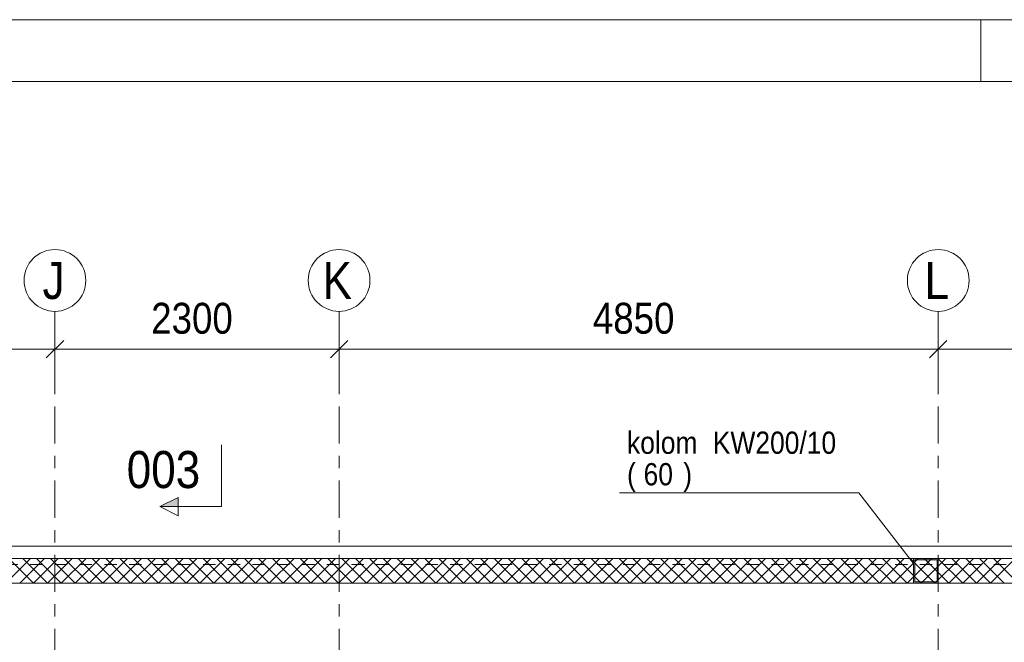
# Model space of a CAD drawing. Header units: millimetres. Extents: x -931 to -90, y -1411 to -817.
# Tile 49 of 63: x -588 to -508, y -867 to -817. Entities that reach past the tile are written whole.
import ezdxf

# ---------------------------------------------------------------- set-up
doc = ezdxf.new("R2010")
doc.units = ezdxf.units.MM
for name, pattern in [('XKITLINE00', [0]), ('XKITLINE01', [4, 1, -1, 1, -1]), ('XKITLINE03', [6, 3, -1, 1, -1])]:
    doc.linetypes.add(name, pattern=pattern)
for name, color, linetype, lineweight in [('Offset', 4, 'Continuous', 0), ('Onderbreken', 7, 'Continuous', 0), ('Onderdeel', 2, 'Continuous', 0), ('Onderdeel label', 2, 'Continuous', 0), ('Stramien', 4, 'Continuous', 0), ('Tekening kader', 3, 'Continuous', 0)]:
    doc.layers.add(name, color=color, linetype=linetype, lineweight=lineweight)
doc.styles.add('ARIAL', font='arial.ttf')

msp = doc.modelspace()

# ---------------------------------------------------------------- hatches: boundary and pattern name
at = {"layer": 'Onderbreken'}
msp.add_hatch(color=256, dxfattribs=at).paths.add_polyline_path([(-575.327, -856.119), (-576.827, -856.119), (-575.327, -855.369)], flags=17)
at = {"layer": 'Onderdeel'}
h = msp.add_hatch(color=256, dxfattribs=at)
h.paths.add_polyline_path([(-513.814, -862.314), (-515.814, -862.314), (-515.814, -860.314), (-513.814, -860.314)], flags=17)
h.paths.add_polyline_path([(-515.714, -862.214), (-513.914, -862.214), (-513.914, -860.414), (-515.714, -860.414)])

# ---------------------------------------------------------------- linework, layer by layer
at = {"layer": 'Offset', "linetype": 'XKITLINE00', "lineweight": 0}
for p, q in [((-585.315, -846.372), (-585.315, -840.872)), ((-585.315, -846.372), (-585.315, -840.872)), ((-562.315, -846.372), (-562.315, -840.872)), ((-562.315, -846.372), (-562.315, -840.872)), ((-513.815, -846.372), (-513.815, -840.872)), ((-513.815, -846.372), (-513.815, -840.872)), ((-584.608, -842.665), (-586.022, -844.079)), ((-584.608, -842.665), (-586.022, -844.079)), ((-561.608, -842.665), (-563.022, -844.079)), ((-561.608, -842.665), (-563.022, -844.079)), ((-513.108, -842.665), (-514.522, -844.079)), ((-513.108, -842.665), (-514.522, -844.079)), ((-612.315, -843.372), (-585.315, -843.372)), ((-585.315, -843.372), (-562.315, -843.372)), ((-562.315, -843.372), (-513.815, -843.372)), ((-513.815, -843.372), (-465.815, -843.372))]:
    msp.add_line(p, q, dxfattribs=at)
at = {"layer": 'Offset'}
for p in [(-585.315, -843.372), (-585.315, -843.372), (-562.315, -843.372), (-562.315, -843.372), (-513.815, -843.372), (-513.815, -843.372)]:
    msp.add_point(p, dxfattribs=at)
at = {"layer": 'Onderbreken', "linetype": 'XKITLINE00', "lineweight": 0}
for p, q in [((-571.827, -856.119), (-571.827, -851.119)), ((-576.827, -856.119), (-575.327, -855.369)), ((-575.327, -855.369), (-575.327, -856.869)), ((-575.327, -856.869), (-576.827, -856.119)), ((-571.827, -856.119), (-576.827, -856.119))]:
    msp.add_line(p, q, dxfattribs=at)
at = {"layer": 'Onderdeel', "linetype": 'XKITLINE00', "lineweight": 0}
for p, q in [((-468.814, -859.314), (-845.814, -859.314)), ((-860.814, -860.314), (-468.814, -860.314)), ((-589.29, -862.314), (-587.29, -860.314)), ((-587.045, -862.314), (-589.045, -860.314)), ((-588.168, -862.314), (-586.168, -860.314)), ((-585.923, -862.314), (-587.923, -860.314)), ((-587.045, -862.314), (-585.045, -860.314)), ((-584.8, -862.314), (-586.8, -860.314)), ((-585.923, -862.314), (-583.923, -860.314)), ((-583.678, -862.314), (-585.678, -860.314)), ((-584.8, -862.314), (-582.8, -860.314)), ((-582.555, -862.314), (-584.555, -860.314)), ((-583.678, -862.314), (-581.678, -860.314)), ((-581.433, -862.314), (-583.433, -860.314)), ((-582.555, -862.314), (-580.555, -860.314)), ((-580.31, -862.314), (-582.31, -860.314)), ((-581.433, -862.314), (-579.433, -860.314)), ((-579.188, -862.314), (-581.188, -860.314)), ((-580.31, -862.314), (-578.31, -860.314)), ((-578.065, -862.314), (-580.065, -860.314)), ((-579.188, -862.314), (-577.188, -860.314)), ((-576.943, -862.314), (-578.943, -860.314)), ((-578.065, -862.314), (-576.065, -860.314)), ((-575.82, -862.314), (-577.82, -860.314)), ((-576.943, -862.314), (-574.943, -860.314)), ((-574.697, -862.314), (-576.697, -860.314)), ((-575.82, -862.314), (-573.82, -860.314)), ((-573.575, -862.314), (-575.575, -860.314)), ((-574.697, -862.314), (-572.697, -860.314)), ((-572.452, -862.314), (-574.452, -860.314)), ((-573.575, -862.314), (-571.575, -860.314)), ((-571.33, -862.314), (-573.33, -860.314)), ((-572.452, -862.314), (-570.452, -860.314)), ((-570.207, -862.314), (-572.207, -860.314)), ((-571.33, -862.314), (-569.33, -860.314)), ((-569.085, -862.314), (-571.085, -860.314)), ((-570.207, -862.314), (-568.207, -860.314)), ((-567.962, -862.314), (-569.962, -860.314)), ((-569.085, -862.314), (-567.085, -860.314)), ((-566.84, -862.314), (-568.84, -860.314)), ((-567.962, -862.314), (-565.962, -860.314)), ((-565.717, -862.314), (-567.717, -860.314)), ((-566.84, -862.314), (-564.84, -860.314)), ((-564.595, -862.314), (-566.595, -860.314)), ((-565.717, -862.314), (-563.717, -860.314)), ((-563.472, -862.314), (-565.472, -860.314)), ((-564.595, -862.314), (-562.595, -860.314)), ((-562.35, -862.314), (-564.35, -860.314)), ((-563.472, -862.314), (-561.472, -860.314)), ((-561.227, -862.314), (-563.227, -860.314)), ((-562.35, -862.314), (-560.35, -860.314)), ((-560.105, -862.314), (-562.105, -860.314)), ((-561.227, -862.314), (-559.227, -860.314)), ((-558.982, -862.314), (-560.982, -860.314)), ((-560.105, -862.314), (-558.105, -860.314)), ((-557.86, -862.314), (-559.86, -860.314)), ((-558.982, -862.314), (-556.982, -860.314)), ((-556.737, -862.314), (-558.737, -860.314)), ((-557.86, -862.314), (-555.86, -860.314)), ((-555.614, -862.314), (-557.614, -860.314)), ((-556.737, -862.314), (-554.737, -860.314)), ((-554.492, -862.314), (-556.492, -860.314)), ((-555.614, -862.314), (-553.614, -860.314)), ((-553.369, -862.314), (-555.369, -860.314)), ((-554.492, -862.314), (-552.492, -860.314)), ((-552.247, -862.314), (-554.247, -860.314)), ((-553.369, -862.314), (-551.369, -860.314)), ((-551.124, -862.314), (-553.124, -860.314)), ((-552.247, -862.314), (-550.247, -860.314)), ((-550.002, -862.314), (-552.002, -860.314)), ((-551.124, -862.314), (-549.124, -860.314)), ((-548.879, -862.314), (-550.879, -860.314)), ((-550.002, -862.314), (-548.002, -860.314)), ((-547.757, -862.314), (-549.757, -860.314)), ((-548.879, -862.314), (-546.879, -860.314)), ((-546.634, -862.314), (-548.634, -860.314)), ((-547.757, -862.314), (-545.757, -860.314)), ((-545.512, -862.314), (-547.512, -860.314)), ((-546.634, -862.314), (-544.634, -860.314)), ((-544.389, -862.314), (-546.389, -860.314)), ((-545.512, -862.314), (-543.512, -860.314)), ((-543.267, -862.314), (-545.267, -860.314)), ((-544.389, -862.314), (-542.389, -860.314)), ((-542.144, -862.314), (-544.144, -860.314)), ((-543.267, -862.314), (-541.267, -860.314)), ((-541.022, -862.314), (-543.022, -860.314)), ((-542.144, -862.314), (-540.144, -860.314)), ((-539.899, -862.314), (-541.899, -860.314)), ((-541.022, -862.314), (-539.022, -860.314)), ((-538.776, -862.314), (-540.776, -860.314)), ((-539.899, -862.314), (-537.899, -860.314)), ((-537.654, -862.314), (-539.654, -860.314)), ((-538.776, -862.314), (-536.776, -860.314)), ((-536.531, -862.314), (-538.531, -860.314)), ((-537.654, -862.314), (-535.654, -860.314)), ((-535.409, -862.314), (-537.409, -860.314)), ((-536.531, -862.314), (-534.531, -860.314)), ((-534.286, -862.314), (-536.286, -860.314)), ((-535.409, -862.314), (-533.409, -860.314)), ((-533.164, -862.314), (-535.164, -860.314)), ((-534.286, -862.314), (-532.286, -860.314)), ((-532.041, -862.314), (-534.041, -860.314)), ((-533.164, -862.314), (-531.164, -860.314)), ((-530.919, -862.314), (-532.919, -860.314)), ((-532.041, -862.314), (-530.041, -860.314)), ((-529.796, -862.314), (-531.796, -860.314)), ((-530.919, -862.314), (-528.919, -860.314)), ((-528.674, -862.314), (-530.674, -860.314)), ((-529.796, -862.314), (-527.796, -860.314)), ((-527.551, -862.314), (-529.551, -860.314)), ((-528.674, -862.314), (-526.674, -860.314)), ((-526.429, -862.314), (-528.429, -860.314)), ((-527.551, -862.314), (-525.551, -860.314)), ((-525.306, -862.314), (-527.306, -860.314)), ((-526.429, -862.314), (-524.429, -860.314)), ((-524.184, -862.314), (-526.184, -860.314)), ((-525.306, -862.314), (-523.306, -860.314)), ((-523.061, -862.314), (-525.061, -860.314)), ((-524.184, -862.314), (-522.184, -860.314)), ((-521.938, -862.314), (-523.938, -860.314)), ((-523.061, -862.314), (-521.061, -860.314)), ((-520.816, -862.314), (-522.816, -860.314)), ((-521.938, -862.314), (-519.938, -860.314)), ((-519.693, -862.314), (-521.693, -860.314)), ((-520.816, -862.314), (-518.816, -860.314)), ((-518.571, -862.314), (-520.571, -860.314)), ((-519.693, -862.314), (-517.693, -860.314)), ((-517.448, -862.314), (-519.448, -860.314)), ((-518.571, -862.314), (-516.571, -860.314)), ((-516.326, -862.314), (-518.326, -860.314)), ((-517.448, -862.314), (-515.448, -860.314)), ((-515.203, -862.314), (-517.203, -860.314)), ((-516.326, -862.314), (-514.326, -860.314)), ((-514.081, -862.314), (-516.081, -860.314)), ((-515.814, -862.314), (-515.814, -860.314)), ((-515.814, -860.314), (-513.814, -860.314)), ((-513.914, -860.414), (-515.714, -860.414)), ((-515.714, -860.414), (-515.714, -862.214)), ((-515.203, -862.314), (-513.203, -860.314)), ((-512.958, -862.314), (-514.958, -860.314)), ((-514.081, -862.314), (-512.081, -860.314)), ((-513.914, -862.214), (-513.914, -860.414)), ((-511.836, -862.314), (-513.836, -860.314)), ((-513.814, -860.314), (-513.814, -862.314)), ((-512.958, -862.314), (-510.958, -860.314)), ((-510.713, -862.314), (-512.713, -860.314)), ((-511.836, -862.314), (-509.836, -860.314)), ((-509.591, -862.314), (-511.591, -860.314)), ((-510.713, -862.314), (-508.713, -860.314)), ((-508.468, -862.314), (-510.468, -860.314)), ((-509.591, -862.314), (-507.591, -860.314)), ((-507.346, -862.314), (-509.346, -860.314)), ((-715.316, -862.314), (-468.814, -862.314)), ((-513.814, -862.314), (-515.814, -862.314)), ((-515.714, -862.214), (-513.914, -862.214))]:
    msp.add_line(p, q, dxfattribs=at)
at = {"layer": 'Onderdeel', "linetype": 'XKITLINE01', "lineweight": 0}
for p, q in [((-663.316, -860.814), (-467.314, -860.814)), ((-687.817, -862.314), (-468.814, -862.314))]:
    msp.add_line(p, q, dxfattribs=at)
at = {"layer": 'Onderdeel label', "linetype": 'XKITLINE00', "lineweight": 0}
for p in [(-539.605, -854.997), (-515.809, -860.716)]:
    msp.add_line(p, (-520.252, -854.997), dxfattribs=at)
at = {"layer": 'Stramien', "linetype": 'XKITLINE03', "lineweight": 0}
for p, q in [((-585.315, -1103.014), (-585.315, -840.314)), ((-562.315, -1103.014), (-562.315, -840.314)), ((-513.815, -1103.014), (-513.815, -840.314)), ((-914.503, -860.314), (-445.815, -860.314))]:
    msp.add_line(p, q, dxfattribs=at)
at = {"layer": 'Stramien', "linetype": 'XKITLINE00', "lineweight": 0}
for centre in [(-585.315, -837.814), (-562.315, -837.814), (-513.815, -837.814)]:
    msp.add_circle(centre, 2.5, dxfattribs=at)
at = {"layer": 'Tekening kader', "linetype": 'XKITLINE00', "lineweight": 0}
for p, q in [((-90.365, -816.706), (-931.365, -816.706)), ((-510.365, -821.706), (-510.365, -816.706)), ((-95.365, -821.706), (-926.365, -821.706))]:
    msp.add_line(p, q, dxfattribs=at)

# ---------------------------------------------------------------- texts
at = {"layer": 'Offset', "style": 'ARIAL', "width": 0.85}
for s, p in [('2300', (-577.523, -842.122)), ('4850', (-541.773, -842.122))]:
    msp.add_text(s, height=2.5, dxfattribs=at).set_placement(p)
at = {"layer": 'Onderbreken', "style": 'ARIAL', "width": 0.85}
msp.add_text('003', height=3, dxfattribs=at).set_placement((-579.502, -854.619))
at = {"layer": 'Onderdeel label', "style": 'ARIAL', "width": 0.85}
for s, p in [('kolom', (-539.005, -851.847)), ('KW200/10', (-532.061, -851.847)), ('(', (-539.005, -854.397)), ('60', (-537.666, -854.397)), (')', (-534.456, -854.397))]:
    msp.add_text(s, height=1.8, dxfattribs=at).set_placement(p)
at = {"layer": 'Stramien', "style": 'ARIAL', "width": 0.85}
for s, p in [('J', (-586.315, -839.314)), ('K', (-563.649, -839.314)), ('L', (-514.927, -839.314))]:
    msp.add_text(s, height=3, dxfattribs=at).set_placement(p)

doc.saveas('drawing.dxf')
